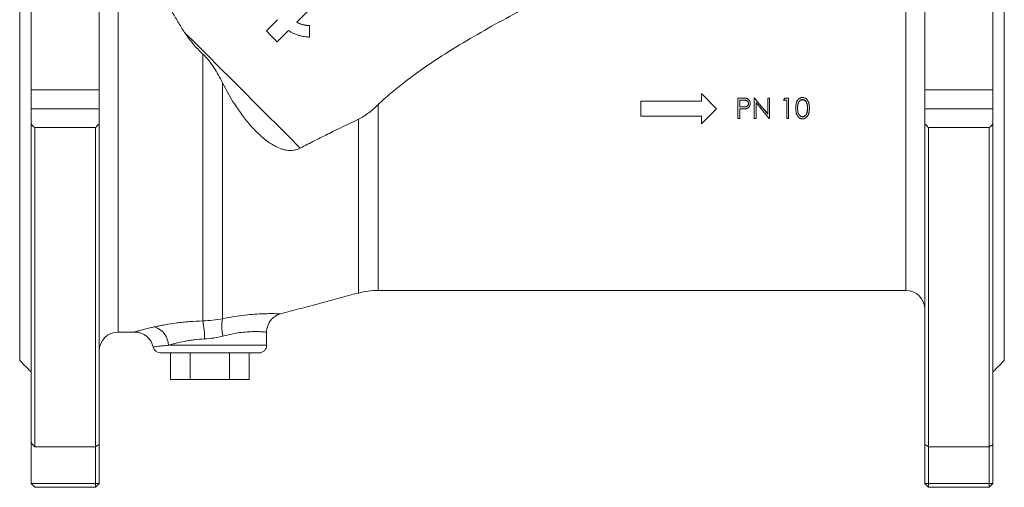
# Model space of a CAD drawing. Header units: millimetres. Extents: x 417 to 996, y 304 to 861.
# Tile 5 of 7: x 417 to 677, y 594 to 717. Entities that reach past the tile are written whole.
import ezdxf

# ---------------------------------------------------------------- set-up
doc = ezdxf.new("R2010")
doc.units = ezdxf.units.MM

msp = doc.modelspace()

# ---------------------------------------------------------------- linework, layer by layer
at = {"color": 7, "linetype": 'Continuous', "lineweight": 15}
for p, q in [((420.21, 698.63), (420.21, 793.63)), ((438.21, 698.63), (438.21, 793.63)), ((656.21, 698.63), (656.21, 793.63)), ((674.21, 698.63), (674.21, 793.63)), ((417.21, 693.63), (417.21, 760.13)), ((677.21, 693.63), (677.21, 760.13)), ((443.21, 634.65), (443.21, 749.12)), ((651.21, 693.63), (651.21, 741.63)), ((490.4, 716.44), (499.88, 725.93)), ((485.33, 717.13), (482.36, 714.16)), ((485.24, 711.29), (488.21, 714.26)), ((465.58, 637.58), (465.58, 708.06)), ((470.75, 638.17), (470.75, 700.47)), ((420.21, 698.63), (438.21, 698.63)), ((420.21, 698.63), (420.21, 693.63)), ((438.21, 693.63), (438.21, 698.63)), ((597.21, 697.63), (597.21, 695.63)), ((601.21, 693.63), (597.21, 697.63)), ((656.21, 698.63), (674.21, 698.63)), ((656.21, 698.63), (656.21, 693.63)), ((674.21, 693.63), (674.21, 698.63)), ((511.84, 645.63), (511.84, 694.7)), ((581.21, 695.63), (581.21, 691.63)), ((597.21, 695.63), (581.21, 695.63)), ((606.88, 696.44), (607.91, 696.44)), ((606.88, 691.08), (606.88, 696.44)), ((608.31, 695.89), (607.35, 695.89)), ((607.35, 694.1), (607.35, 695.89)), ((608.31, 695.84), (607.35, 695.84)), ((611.19, 691.08), (611.19, 696.44)), ((611.19, 696.44), (611.29, 696.44)), ((611.66, 691.08), (611.66, 695.29)), ((614.76, 692.22), (614.76, 696.44)), ((614.76, 696.44), (615.23, 696.44)), ((615.23, 691.08), (615.23, 696.44)), ((619.74, 695.89), (618.93, 695.89)), ((619.74, 695.84), (618.93, 695.84)), ((619.24, 696.44), (620.21, 696.44)), ((619.74, 691.08), (619.74, 695.89)), ((620.21, 691.08), (620.21, 696.44)), ((417.21, 627.13), (417.21, 693.63)), ((420.21, 693.63), (438.21, 693.63)), ((420.21, 689.59), (420.21, 693.63)), ((438.21, 693.63), (438.21, 689.59)), ((581.21, 691.63), (597.21, 691.63)), ((597.21, 689.63), (601.21, 693.63)), ((597.21, 691.63), (597.21, 689.63)), ((607.73, 693.55), (607.35, 693.55)), ((607.35, 691.08), (607.35, 693.55)), ((651.21, 645.63), (651.21, 693.63)), ((656.21, 693.63), (674.21, 693.63)), ((656.21, 689.59), (656.21, 693.63)), ((674.21, 693.63), (674.21, 689.59)), ((677.21, 627.13), (677.21, 693.63)), ((420.21, 605.45), (420.21, 689.59)), ((438.21, 689.59), (438.21, 604.95)), ((506.67, 644.95), (506.67, 690.82)), ((607.35, 691.08), (606.88, 691.08)), ((611.66, 691.08), (611.19, 691.08)), ((615.23, 691.08), (615.12, 691.08)), ((620.21, 691.08), (619.74, 691.08)), ((656.21, 604.95), (656.21, 689.59)), ((674.21, 689.59), (674.21, 604.95)), ((421.21, 688.63), (421.21, 604.33)), ((421.21, 688.63), (437.21, 688.63)), ((437.21, 604.33), (437.21, 688.63)), ((657.21, 688.63), (657.21, 604.33)), ((657.21, 688.63), (673.21, 688.63)), ((673.21, 604.33), (673.21, 688.63)), ((456.49, 631.13), (482.41, 631.13)), ((480.41, 629.13), (454.41, 629.13)), ((457.02, 622.13), (457.02, 629.13)), ((462.21, 622.13), (462.21, 629.13)), ((472.61, 622.13), (472.61, 629.13)), ((477.8, 622.13), (477.8, 629.13)), ((457.02, 622.13), (462.21, 622.13)), ((462.21, 622.13), (472.61, 622.13)), ((472.61, 622.13), (477.8, 622.13)), ((420.21, 605.45), (420.21, 594.63)), ((437.21, 604.33), (421.21, 604.33)), ((437.21, 594.63), (437.21, 604.33)), ((438.21, 604.95), (438.21, 594.63)), ((656.21, 594.63), (656.21, 604.95)), ((657.21, 604.33), (673.21, 604.33)), ((657.21, 604.33), (657.21, 594.63)), ((673.21, 594.63), (673.21, 604.33)), ((674.21, 604.95), (674.21, 594.63)), ((420.21, 594.63), (437.21, 594.63)), ((420.21, 594.63), (421.21, 593.63)), ((437.21, 593.63), (421.21, 593.63)), ((437.21, 594.63), (437.21, 593.63)), ((437.21, 594.63), (438.21, 594.63)), ((437.21, 593.63), (438.21, 594.63)), ((656.21, 594.63), (657.21, 594.63)), ((656.21, 594.63), (657.21, 593.63)), ((657.21, 594.63), (673.21, 594.63)), ((657.21, 593.63), (657.21, 594.63)), ((673.21, 593.63), (657.21, 593.63)), ((674.21, 594.63), (673.21, 594.63)), ((673.21, 593.63), (673.21, 594.63)), ((673.21, 593.63), (674.21, 594.63))]:
    msp.add_line(p, q, dxfattribs=at)
at = {"color": 7, "linetype": 'Continuous', "lineweight": 15, "flags": 128}
for points in [[(491.31, 683.22), (488.45, 686.08), (485.51, 689.03), (482.48, 692.05), (479.4, 695.13), (476.28, 698.25), (473.14, 701.39), (470, 704.54), (466.87, 707.66), (463.78, 710.75), (460.74, 713.79)], [(485.24, 711.29), (484.88, 711.65), (484.52, 712.01), (484.16, 712.37), (483.8, 712.72), (483.44, 713.08), (483.08, 713.44), (482.72, 713.8), (482.36, 714.16)]]:
    msp.add_lwpolyline(points, dxfattribs=at)
at = {"color": 7, "linetype": 'Continuous', "lineweight": 15}
for centre, radius, start, end in [((511.84, 625.63), 20, 90, 105), ((651.21, 640.63), 5, 0, 90), ((441.12, 632.82), 24.92, 0.0124, 11.0049), ((480.6, 636.16), 10.05, 168.4576, 194.9018), ((443.21, 629.65), 5, 90, 180), ((451.13, 630.93), 5.37, 2.1166, 71.2859), ((454.41, 631.13), 2, 192.3962, 270), ((480.41, 631.13), 2, 270, 0)]:
    msp.add_arc(centre, radius, start, end, dxfattribs=at)
for points, knots in [([(443.21, 749.12), (443.29, 748.93), (443.38, 748.73), (443.57, 748.31), (443.66, 748.1), (443.96, 747.43), (444.17, 746.96), (444.83, 745.46), (445.32, 744.36), (446.4, 741.96), (446.99, 740.66), (447.94, 738.56), (448.27, 737.84), (448.95, 736.36), (449.3, 735.6), (450.38, 733.28), (451.14, 731.67), (452.35, 729.15), (452.76, 728.3), (453.61, 726.56), (454.06, 725.68), (455.42, 722.98), (456.37, 721.16), (457.91, 718.4), (458.44, 717.48), (459.55, 715.63), (460.13, 714.71), (460.74, 713.79)], [0, 0, 0, 0, 0.03125, 0.03125, 0.0625, 0.0625, 0.125, 0.125, 0.25, 0.25, 0.375, 0.375, 0.4375, 0.4375, 0.5, 0.5, 0.625, 0.625, 0.6875, 0.6875, 0.75, 0.75, 0.875, 0.875, 0.9375, 0.9375, 1, 1, 1, 1]), ([(511.84, 694.7), (512.93, 695.73), (514.05, 696.74), (515.77, 698.2), (516.35, 698.68), (517.52, 699.63), (518.11, 700.09), (521.06, 702.38), (523.48, 704.09), (528.38, 707.37), (530.86, 708.94), (535.85, 711.97), (538.37, 713.43), (543.41, 716.28), (545.95, 717.66), (549.75, 719.7), (551.02, 720.37), (553.55, 721.69), (554.81, 722.34), (558.57, 724.28), (561.06, 725.53), (565.99, 727.99), (568.43, 729.18), (570.83, 730.35)], [0, 0, 0, 0, 0.0625, 0.0625, 0.09375, 0.09375, 0.125, 0.125, 0.25, 0.25, 0.375, 0.375, 0.5, 0.5, 0.625, 0.625, 0.6875, 0.6875, 0.75, 0.75, 0.875, 0.875, 1, 1, 1, 1]), ([(493.7, 715.63), (493.12, 715.63), (492.54, 715.7), (491.42, 715.98), (490.88, 716.19), (490.37, 716.47)], [0, 0, 0, 0, 0.5, 0.5, 1, 1, 1, 1]), ([(493.76, 715.57), (493.67, 715.57), (493.51, 715.57), (493.26, 715.59), (493.01, 715.61), (492.76, 715.64), (492.51, 715.69), (492.27, 715.74), (491.97, 715.81), (491.6, 715.91), (491.19, 716.06), (490.79, 716.24), (490.53, 716.37), (490.4, 716.44)], [0, 0, 0, 0, 0.0715006, 0.1427876, 0.2139494, 0.2850748, 0.3562527, 0.4275718, 0.4991205, 0.6242786, 0.7491637, 0.8742476, 1, 1, 1, 1]), ([(465.58, 708.06), (464.62, 708.92), (463.76, 709.84), (462.16, 711.77), (461.43, 712.77), (460.74, 713.79)], [0, 0, 0, 0, 0.5, 0.5, 1, 1, 1, 1]), ([(488.21, 714.26), (488.32, 714.19), (488.53, 714.06), (488.95, 713.81), (489.49, 713.52), (490.18, 713.23), (490.95, 712.96), (491.67, 712.78), (492.39, 712.65), (492.92, 712.59), (493.41, 712.56), (493.65, 712.55), (493.77, 712.55)], [0, 0, 0, 0, 0.062733, 0.125416, 0.250661, 0.375927, 0.501019, 0.667576, 0.750831, 0.875471, 0.937728, 1, 1, 1, 1]), ([(470.75, 700.47), (470.41, 701.15), (470.05, 701.83), (469.3, 703.17), (468.91, 703.83), (468.08, 705.12), (467.64, 705.75), (466.67, 706.97), (466.15, 707.54), (465.58, 708.06)], [0, 0, 0, 0, 0.25, 0.25, 0.5, 0.5, 0.75, 0.75, 1, 1, 1, 1]), ([(470.75, 700.47), (471.86, 698.28), (473.08, 696.15), (474.78, 693.6), (475.13, 693.09), (475.84, 692.1), (476.21, 691.61), (477.32, 690.17), (478.1, 689.25), (479.33, 687.93), (479.75, 687.5), (480.62, 686.68), (481.06, 686.28), (481.98, 685.51), (482.45, 685.15), (483.42, 684.47), (483.92, 684.15), (484.96, 683.58), (485.5, 683.33), (486.33, 683.02), (486.61, 682.93), (487.18, 682.78), (487.48, 682.71), (488.07, 682.63), (488.37, 682.6), (488.97, 682.59), (489.27, 682.61), (489.88, 682.69), (490.17, 682.76), (490.75, 682.95), (491.04, 683.07), (491.31, 683.22)], [0, 0, 0, 0, 0.25, 0.25, 0.3125, 0.3125, 0.375, 0.375, 0.5, 0.5, 0.5625, 0.5625, 0.625, 0.625, 0.6875, 0.6875, 0.75, 0.75, 0.8125, 0.8125, 0.84375, 0.84375, 0.875, 0.875, 0.90625, 0.90625, 0.9375, 0.9375, 0.96875, 0.96875, 1, 1, 1, 1]), ([(506.67, 690.82), (507.15, 691.05), (507.62, 691.32), (508.52, 691.91), (508.96, 692.23), (510.26, 693.23), (511.06, 693.95), (511.84, 694.7)], [0, 0, 0, 0, 0.25, 0.25, 0.5, 0.5, 1, 1, 1, 1]), ([(607.91, 696.44), (608.03, 696.44), (608.14, 696.44), (608.23, 696.44), (608.24, 696.44), (608.26, 696.43), (608.26, 696.43), (608.28, 696.43), (608.28, 696.43), (608.32, 696.43), (608.34, 696.43), (608.39, 696.43), (608.42, 696.43), (608.46, 696.43), (608.47, 696.43), (608.48, 696.43), (608.49, 696.43), (608.5, 696.43), (608.5, 696.43), (608.51, 696.43), (608.51, 696.43), (608.57, 696.42), (608.63, 696.42), (608.7, 696.41), (608.73, 696.41), (608.76, 696.41), (608.77, 696.41), (608.79, 696.41), (608.79, 696.41), (608.8, 696.41), (608.8, 696.41), (608.81, 696.41), (608.81, 696.41), (608.84, 696.4), (608.86, 696.4), (608.9, 696.4), (608.91, 696.39), (608.93, 696.39), (608.94, 696.39), (608.95, 696.39), (608.96, 696.39), (609, 696.38), (609.05, 696.37), (609.11, 696.36)], [0, 0, 0, 0, 0.25, 0.25, 0.28125, 0.28125, 0.296875, 0.296875, 0.3125, 0.3125, 0.375, 0.375, 0.4375, 0.4375, 0.46875, 0.46875, 0.484375, 0.484375, 0.492188, 0.492188, 0.5, 0.5, 0.625, 0.625, 0.6875, 0.6875, 0.71875, 0.71875, 0.734375, 0.734375, 0.742188, 0.742188, 0.75, 0.75, 0.8125, 0.8125, 0.84375, 0.84375, 0.859375, 0.859375, 0.875, 0.875, 1, 1, 1, 1]), ([(609.64, 695), (609.64, 694.95), (609.64, 694.91), (609.63, 694.88), (609.63, 694.88), (609.63, 694.87), (609.63, 694.87), (609.63, 694.86), (609.63, 694.86), (609.63, 694.84), (609.63, 694.83), (609.62, 694.8), (609.62, 694.79), (609.6, 694.73), (609.59, 694.69), (609.56, 694.62), (609.54, 694.58), (609.51, 694.53), (609.5, 694.52), (609.48, 694.49), (609.47, 694.47), (609.43, 694.42), (609.4, 694.39), (609.34, 694.34), (609.32, 694.31), (609.25, 694.27), (609.22, 694.25), (609.15, 694.21), (609.11, 694.2), (609.04, 694.17), (609.01, 694.16), (608.96, 694.15), (608.96, 694.15), (608.96, 694.15), (608.96, 694.15), (608.95, 694.15), (608.95, 694.15), (608.93, 694.15), (608.92, 694.14), (608.9, 694.14), (608.88, 694.13), (608.84, 694.13), (608.83, 694.13), (608.81, 694.12), (608.8, 694.12), (608.77, 694.12), (608.75, 694.12), (608.72, 694.11), (608.71, 694.11), (608.67, 694.11), (608.65, 694.11), (608.6, 694.1), (608.56, 694.1), (608.5, 694.1), (608.49, 694.1), (608.47, 694.1), (608.47, 694.1), (608.46, 694.09), (608.45, 694.09), (608.44, 694.09), (608.42, 694.09), (608.36, 694.09), (608.32, 694.09), (608.27, 694.09)], [0, 0, 0, 0, 0.0625, 0.0625, 0.066406, 0.066406, 0.070312, 0.070312, 0.078125, 0.078125, 0.09375, 0.09375, 0.125, 0.125, 0.1875, 0.1875, 0.25, 0.25, 0.28125, 0.28125, 0.3125, 0.3125, 0.375, 0.375, 0.4375, 0.4375, 0.5, 0.5, 0.5625, 0.5625, 0.625, 0.625, 0.628906, 0.628906, 0.632812, 0.632812, 0.640625, 0.640625, 0.65625, 0.65625, 0.6875, 0.6875, 0.703125, 0.703125, 0.71875, 0.71875, 0.75, 0.75, 0.78125, 0.78125, 0.8125, 0.8125, 0.875, 0.875, 0.890625, 0.890625, 0.898438, 0.898438, 0.90625, 0.90625, 0.9375, 0.9375, 1, 1, 1, 1]), ([(608.31, 695.89), (608.41, 695.89), (608.48, 695.89), (608.54, 695.89), (608.55, 695.89), (608.55, 695.89), (608.55, 695.89), (608.56, 695.88), (608.56, 695.88), (608.58, 695.88), (608.59, 695.88), (608.62, 695.88), (608.64, 695.88), (608.69, 695.88), (608.73, 695.87), (608.77, 695.87), (608.77, 695.87), (608.78, 695.87), (608.78, 695.87), (608.79, 695.87), (608.79, 695.87), (608.81, 695.86), (608.82, 695.86), (608.85, 695.86), (608.87, 695.85), (608.93, 695.85), (608.96, 695.84), (608.99, 695.83), (608.99, 695.83), (609, 695.83), (609, 695.83), (609.01, 695.83), (609.01, 695.83), (609.03, 695.82), (609.04, 695.82), (609.07, 695.81), (609.08, 695.8), (609.14, 695.78), (609.17, 695.77), (609.21, 695.75), (609.22, 695.74), (609.23, 695.74), (609.24, 695.73), (609.26, 695.72), (609.28, 695.71), (609.32, 695.67), (609.35, 695.65), (609.43, 695.57), (609.48, 695.51), (609.53, 695.42), (609.54, 695.41), (609.56, 695.37), (609.57, 695.35), (609.59, 695.3), (609.6, 695.26), (609.62, 695.19), (609.63, 695.15), (609.64, 695.11), (609.64, 695.11), (609.64, 695.11), (609.64, 695.11), (609.64, 695.1), (609.64, 695.1), (609.64, 695.09), (609.64, 695.08), (609.64, 695.05), (609.64, 695.03), (609.64, 695)], [0, 0, 0, 0, 0.125, 0.125, 0.128906, 0.128906, 0.132812, 0.132812, 0.140625, 0.140625, 0.15625, 0.15625, 0.1875, 0.1875, 0.25, 0.25, 0.253906, 0.253906, 0.257812, 0.257812, 0.265625, 0.265625, 0.28125, 0.28125, 0.3125, 0.3125, 0.375, 0.375, 0.378906, 0.378906, 0.382812, 0.382812, 0.390625, 0.390625, 0.40625, 0.40625, 0.4375, 0.4375, 0.5, 0.5, 0.515625, 0.515625, 0.53125, 0.53125, 0.5625, 0.5625, 0.625, 0.625, 0.75, 0.75, 0.78125, 0.78125, 0.8125, 0.8125, 0.875, 0.875, 0.9375, 0.9375, 0.941406, 0.941406, 0.945312, 0.945312, 0.953125, 0.953125, 0.96875, 0.96875, 1, 1, 1, 1]), ([(608.31, 695.84), (608.39, 695.84), (608.54, 695.84), (608.77, 695.83), (608.99, 695.79), (609.2, 695.72), (609.39, 695.59), (609.53, 695.41), (609.61, 695.23), (609.64, 695.09), (609.64, 695.01), (609.64, 694.97)], [0, 0, 0, 0, 0.1251993, 0.2503824, 0.3755089, 0.5003887, 0.6228664, 0.7500623, 0.8748666, 0.9374097, 1, 1, 1, 1]), ([(610.11, 695), (610.11, 694.95), (610.11, 694.91), (610.11, 694.88), (610.11, 694.87), (610.11, 694.87), (610.11, 694.86), (610.11, 694.85), (610.11, 694.84), (610.1, 694.81), (610.1, 694.79), (610.1, 694.75), (610.09, 694.73), (610.09, 694.69), (610.08, 694.67), (610.08, 694.63), (610.07, 694.61), (610.06, 694.58), (610.06, 694.57), (610.06, 694.56), (610.06, 694.55), (610.06, 694.55), (610.05, 694.54), (610.03, 694.46), (610, 694.39), (609.95, 694.28), (609.93, 694.25), (609.89, 694.18), (609.87, 694.15), (609.79, 694.06), (609.74, 694), (609.65, 693.93), (609.62, 693.9), (609.58, 693.87), (609.56, 693.86), (609.53, 693.83), (609.51, 693.82), (609.46, 693.8), (609.43, 693.78), (609.38, 693.75), (609.36, 693.74), (609.32, 693.73), (609.3, 693.72), (609.27, 693.71), (609.25, 693.7), (609.22, 693.69), (609.21, 693.69), (609.2, 693.68), (609.2, 693.68), (609.19, 693.68), (609.19, 693.68), (609.18, 693.68), (609.18, 693.67), (609.15, 693.67), (609.12, 693.66), (609.07, 693.64)], [0, 0, 0, 0, 0.0625, 0.0625, 0.070312, 0.070312, 0.078125, 0.078125, 0.09375, 0.09375, 0.125, 0.125, 0.15625, 0.15625, 0.1875, 0.1875, 0.21875, 0.21875, 0.234375, 0.234375, 0.242188, 0.242188, 0.25, 0.25, 0.375, 0.375, 0.4375, 0.4375, 0.5, 0.5, 0.625, 0.625, 0.6875, 0.6875, 0.71875, 0.71875, 0.75, 0.75, 0.8125, 0.8125, 0.84375, 0.84375, 0.875, 0.875, 0.90625, 0.90625, 0.921875, 0.921875, 0.929688, 0.929688, 0.933594, 0.933594, 0.9375, 0.9375, 1, 1, 1, 1]), ([(610.11, 694.97), (610.11, 694.93), (610.11, 694.86), (610.1, 694.71), (610.05, 694.44), (609.86, 694.09), (609.57, 693.84), (609.32, 693.72), (609.18, 693.67), (609.1, 693.65), (609.07, 693.64)], [0, 0, 0, 0, 0.0653047, 0.1236874, 0.2506466, 0.4999308, 0.7493216, 0.8746127, 0.9373005, 1, 1, 1, 1]), ([(609.11, 696.36), (609.13, 696.35), (609.15, 696.35), (609.18, 696.34), (609.19, 696.33), (609.2, 696.33), (609.2, 696.33), (609.21, 696.33), (609.21, 696.33), (609.21, 696.33), (609.21, 696.33), (609.25, 696.31), (609.29, 696.3), (609.36, 696.27), (609.39, 696.25), (609.44, 696.23), (609.46, 696.22), (609.49, 696.2), (609.51, 696.19), (609.58, 696.14), (609.64, 696.09), (609.73, 696.01), (609.75, 695.98), (609.8, 695.93), (609.83, 695.9), (609.87, 695.84), (609.9, 695.8), (609.93, 695.76), (609.94, 695.74), (609.95, 695.71), (609.95, 695.71), (609.96, 695.69), (609.97, 695.68), (610.01, 695.6), (610.03, 695.53), (610.06, 695.42), (610.07, 695.39), (610.09, 695.31), (610.09, 695.27), (610.1, 695.21), (610.1, 695.19), (610.11, 695.16), (610.11, 695.16), (610.11, 695.14), (610.11, 695.14), (610.11, 695.13), (610.11, 695.13), (610.11, 695.12), (610.11, 695.12), (610.11, 695.09), (610.11, 695.05), (610.11, 695)], [0, 0, 0, 0, 0.03125, 0.03125, 0.046875, 0.046875, 0.054688, 0.054688, 0.058594, 0.058594, 0.0625, 0.0625, 0.125, 0.125, 0.1875, 0.1875, 0.21875, 0.21875, 0.25, 0.25, 0.375, 0.375, 0.4375, 0.4375, 0.5, 0.5, 0.5625, 0.5625, 0.59375, 0.59375, 0.609375, 0.609375, 0.625, 0.625, 0.75, 0.75, 0.8125, 0.8125, 0.875, 0.875, 0.90625, 0.90625, 0.921875, 0.921875, 0.929688, 0.929688, 0.933594, 0.933594, 0.9375, 0.9375, 1, 1, 1, 1]), ([(622.16, 693.76), (622.16, 693.81), (622.16, 693.86), (622.16, 693.91), (622.16, 693.93), (622.16, 693.96), (622.16, 693.96), (622.16, 693.98), (622.16, 693.98), (622.16, 693.98), (622.16, 693.99), (622.16, 693.99), (622.16, 693.99), (622.17, 694.03), (622.17, 694.07), (622.17, 694.15), (622.17, 694.19), (622.18, 694.31), (622.18, 694.39), (622.2, 694.5), (622.2, 694.54), (622.21, 694.6), (622.21, 694.62), (622.21, 694.65), (622.21, 694.66), (622.21, 694.67), (622.21, 694.68), (622.22, 694.69), (622.22, 694.69), (622.22, 694.74), (622.23, 694.78), (622.24, 694.84), (622.24, 694.86), (622.25, 694.88), (622.25, 694.89), (622.25, 694.91), (622.25, 694.92), (622.27, 695), (622.29, 695.08), (622.33, 695.23), (622.35, 695.31), (622.39, 695.42), (622.4, 695.45), (622.43, 695.52), (622.45, 695.56), (622.5, 695.66), (622.54, 695.73), (622.6, 695.83), (622.62, 695.87), (622.66, 695.91), (622.67, 695.93), (622.68, 695.95), (622.69, 695.96), (622.7, 695.98), (622.71, 695.98), (622.76, 696.05), (622.82, 696.11), (622.89, 696.17), (622.9, 696.19), (622.93, 696.21), (622.94, 696.23), (622.97, 696.25), (622.99, 696.26), (623.02, 696.28), (623.03, 696.29), (623.08, 696.33), (623.12, 696.35), (623.17, 696.38), (623.18, 696.39), (623.22, 696.41), (623.23, 696.41), (623.28, 696.44), (623.32, 696.45), (623.37, 696.48), (623.39, 696.48), (623.42, 696.49), (623.43, 696.5), (623.44, 696.5), (623.45, 696.51), (623.5, 696.52), (623.54, 696.53), (623.59, 696.54), (623.61, 696.55), (623.65, 696.55), (623.67, 696.56), (623.71, 696.56), (623.73, 696.57), (623.76, 696.57), (623.77, 696.57), (623.78, 696.57), (623.78, 696.57), (623.79, 696.57), (623.79, 696.57), (623.8, 696.57), (623.8, 696.57), (623.83, 696.57), (623.87, 696.57), (623.92, 696.58)], [0, 0, 0, 0, 0.03125, 0.03125, 0.046875, 0.046875, 0.054688, 0.054688, 0.058594, 0.058594, 0.060547, 0.060547, 0.0625, 0.0625, 0.09375, 0.09375, 0.125, 0.125, 0.1875, 0.1875, 0.21875, 0.21875, 0.234375, 0.234375, 0.242188, 0.242188, 0.246094, 0.246094, 0.25, 0.25, 0.28125, 0.28125, 0.296875, 0.296875, 0.304688, 0.304688, 0.3125, 0.3125, 0.375, 0.375, 0.4375, 0.4375, 0.46875, 0.46875, 0.5, 0.5, 0.5625, 0.5625, 0.59375, 0.59375, 0.609375, 0.609375, 0.617188, 0.617188, 0.625, 0.625, 0.6875, 0.6875, 0.703125, 0.703125, 0.71875, 0.71875, 0.734375, 0.734375, 0.75, 0.75, 0.78125, 0.78125, 0.796875, 0.796875, 0.8125, 0.8125, 0.84375, 0.84375, 0.859375, 0.859375, 0.867188, 0.867188, 0.875, 0.875, 0.90625, 0.90625, 0.921875, 0.921875, 0.9375, 0.9375, 0.953125, 0.953125, 0.960938, 0.960938, 0.964844, 0.964844, 0.966797, 0.966797, 0.96875, 0.96875, 1, 1, 1, 1]), ([(622.63, 693.76), (622.63, 693.84), (622.63, 693.91), (622.63, 693.97), (622.64, 693.98), (622.64, 694), (622.64, 694.02), (622.64, 694.06), (622.64, 694.09), (622.64, 694.15), (622.64, 694.19), (622.65, 694.25), (622.65, 694.29), (622.66, 694.38), (622.66, 694.44), (622.67, 694.5), (622.67, 694.5), (622.67, 694.51), (622.67, 694.52), (622.67, 694.53), (622.67, 694.54), (622.68, 694.56), (622.68, 694.58), (622.68, 694.63), (622.69, 694.65), (622.69, 694.68), (622.69, 694.69), (622.7, 694.71), (622.7, 694.71), (622.7, 694.73), (622.7, 694.75), (622.71, 694.79), (622.72, 694.83), (622.73, 694.89), (622.74, 694.92), (622.76, 694.98), (622.76, 695.01), (622.77, 695.04), (622.78, 695.05), (622.78, 695.06), (622.78, 695.07), (622.79, 695.09), (622.8, 695.11), (622.81, 695.15), (622.82, 695.18), (622.88, 695.33), (622.94, 695.43), (623.02, 695.53), (623.02, 695.54), (623.03, 695.55), (623.03, 695.56), (623.05, 695.58), (623.06, 695.59), (623.09, 695.63), (623.11, 695.65), (623.17, 695.71), (623.22, 695.75), (623.27, 695.79), (623.28, 695.8), (623.29, 695.81), (623.3, 695.81), (623.32, 695.83), (623.33, 695.84), (623.37, 695.86), (623.39, 695.88), (623.47, 695.92), (623.53, 695.95), (623.59, 695.97), (623.61, 695.98), (623.64, 695.98), (623.65, 695.99), (623.69, 696), (623.72, 696.01), (623.76, 696.01), (623.76, 696.01), (623.76, 696.01), (623.76, 696.01), (623.76, 696.01), (623.77, 696.01), (623.77, 696.01), (623.78, 696.01), (623.8, 696.02), (623.81, 696.02), (623.86, 696.02), (623.89, 696.02), (623.93, 696.03)], [0, 0, 0, 0, 0.0625, 0.0625, 0.078125, 0.078125, 0.09375, 0.09375, 0.125, 0.125, 0.15625, 0.15625, 0.1875, 0.1875, 0.25, 0.25, 0.253906, 0.253906, 0.257812, 0.257812, 0.265625, 0.265625, 0.28125, 0.28125, 0.3125, 0.3125, 0.320312, 0.320312, 0.328125, 0.328125, 0.34375, 0.34375, 0.375, 0.375, 0.40625, 0.40625, 0.4375, 0.4375, 0.445312, 0.445312, 0.453125, 0.453125, 0.46875, 0.46875, 0.5, 0.5, 0.625, 0.625, 0.632812, 0.632812, 0.640625, 0.640625, 0.65625, 0.65625, 0.6875, 0.6875, 0.75, 0.75, 0.757812, 0.757812, 0.765625, 0.765625, 0.78125, 0.78125, 0.8125, 0.8125, 0.875, 0.875, 0.890625, 0.890625, 0.90625, 0.90625, 0.9375, 0.9375, 0.939453, 0.939453, 0.941406, 0.941406, 0.945312, 0.945312, 0.953125, 0.953125, 0.96875, 0.96875, 1, 1, 1, 1]), ([(622.63, 693.76), (622.63, 693.82), (622.63, 693.94), (622.64, 694.18), (622.66, 694.42), (622.69, 694.66), (622.72, 694.83), (622.77, 695.01), (622.85, 695.23), (622.97, 695.45), (623.12, 695.63), (623.26, 695.75), (623.41, 695.85), (623.58, 695.92), (623.75, 695.97), (623.87, 695.97), (623.93, 695.98)], [0, 0, 0, 0, 0.066016, 0.122712, 0.250152, 0.312691, 0.375225, 0.437749, 0.500268, 0.625082, 0.688697, 0.750034, 0.814415, 0.875036, 0.937485, 1, 1, 1, 1]), ([(623.92, 696.58), (623.94, 696.58), (623.97, 696.57), (623.99, 696.57), (624, 696.57), (624.02, 696.57), (624.02, 696.57), (624.02, 696.57), (624.03, 696.57), (624.03, 696.57), (624.03, 696.57), (624.05, 696.57), (624.07, 696.57), (624.11, 696.57), (624.13, 696.56), (624.22, 696.55), (624.3, 696.53), (624.45, 696.49), (624.52, 696.46), (624.63, 696.41), (624.66, 696.39), (624.71, 696.36), (624.73, 696.35), (624.76, 696.33), (624.78, 696.32), (624.91, 696.22), (625.03, 696.12), (625.18, 695.94), (625.22, 695.88), (625.29, 695.78), (625.31, 695.75), (625.35, 695.67), (625.37, 695.64), (625.41, 695.56), (625.42, 695.53), (625.45, 695.47), (625.46, 695.45), (625.47, 695.42), (625.48, 695.4), (625.5, 695.35), (625.51, 695.32), (625.53, 695.26), (625.54, 695.24), (625.55, 695.21), (625.55, 695.2), (625.55, 695.19), (625.56, 695.18), (625.56, 695.17), (625.56, 695.17), (625.58, 695.09), (625.6, 695.02), (625.63, 694.91), (625.64, 694.87), (625.65, 694.81), (625.65, 694.78), (625.66, 694.75), (625.66, 694.74), (625.66, 694.73), (625.66, 694.72), (625.66, 694.71), (625.66, 694.71), (625.68, 694.63), (625.69, 694.55), (625.7, 694.43), (625.7, 694.39), (625.71, 694.33), (625.71, 694.31), (625.71, 694.28), (625.71, 694.27), (625.71, 694.25), (625.71, 694.24), (625.72, 694.19), (625.72, 694.16), (625.72, 694.1), (625.72, 694.08), (625.72, 694.05), (625.72, 694.04), (625.72, 694.02), (625.72, 694.02), (625.72, 694.01), (625.72, 694.01), (625.73, 694), (625.73, 694), (625.73, 693.94), (625.73, 693.86), (625.73, 693.76)], [0, 0, 0, 0, 0.015625, 0.015625, 0.023438, 0.023438, 0.027344, 0.027344, 0.029297, 0.029297, 0.03125, 0.03125, 0.046875, 0.046875, 0.0625, 0.0625, 0.125, 0.125, 0.1875, 0.1875, 0.21875, 0.21875, 0.234375, 0.234375, 0.25, 0.25, 0.375, 0.375, 0.4375, 0.4375, 0.46875, 0.46875, 0.5, 0.5, 0.53125, 0.53125, 0.546875, 0.546875, 0.5625, 0.5625, 0.59375, 0.59375, 0.609375, 0.609375, 0.617188, 0.617188, 0.621094, 0.621094, 0.625, 0.625, 0.6875, 0.6875, 0.71875, 0.71875, 0.734375, 0.734375, 0.742188, 0.742188, 0.746094, 0.746094, 0.75, 0.75, 0.8125, 0.8125, 0.84375, 0.84375, 0.859375, 0.859375, 0.867188, 0.867188, 0.875, 0.875, 0.90625, 0.90625, 0.921875, 0.921875, 0.929688, 0.929688, 0.933594, 0.933594, 0.935547, 0.935547, 0.9375, 0.9375, 1, 1, 1, 1]), ([(623.93, 696.03), (624.01, 696.02), (624.07, 696.02), (624.11, 696.01), (624.12, 696.01), (624.12, 696.01), (624.12, 696.01), (624.13, 696.01), (624.13, 696.01), (624.14, 696.01), (624.15, 696), (624.17, 696), (624.19, 696), (624.23, 695.98), (624.26, 695.97), (624.29, 695.96), (624.3, 695.96), (624.31, 695.95), (624.32, 695.95), (624.34, 695.94), (624.35, 695.94), (624.39, 695.92), (624.42, 695.9), (624.46, 695.88), (624.48, 695.87), (624.5, 695.85), (624.52, 695.85), (624.55, 695.82), (624.58, 695.8), (624.65, 695.75), (624.69, 695.71), (624.78, 695.62), (624.82, 695.57), (624.86, 695.51), (624.87, 695.5), (624.88, 695.48), (624.89, 695.46), (624.91, 695.43), (624.93, 695.4), (624.97, 695.32), (625, 695.26), (625.03, 695.2), (625.03, 695.2), (625.03, 695.19), (625.03, 695.19), (625.04, 695.18), (625.04, 695.17), (625.05, 695.15), (625.05, 695.14), (625.07, 695.1), (625.08, 695.07), (625.11, 694.98), (625.12, 694.92), (625.14, 694.85), (625.15, 694.84), (625.15, 694.83), (625.15, 694.82), (625.16, 694.8), (625.16, 694.78), (625.17, 694.74), (625.18, 694.71), (625.19, 694.61), (625.2, 694.55), (625.21, 694.49), (625.21, 694.48), (625.22, 694.47), (625.22, 694.46), (625.22, 694.44), (625.22, 694.43), (625.23, 694.38), (625.23, 694.35), (625.24, 694.24), (625.25, 694.18), (625.25, 694.13), (625.25, 694.12), (625.25, 694.12), (625.25, 694.12), (625.25, 694.11), (625.25, 694.1), (625.25, 694.09), (625.25, 694.08), (625.25, 694.04), (625.25, 694.01), (625.26, 693.92), (625.26, 693.85), (625.26, 693.76)], [0, 0, 0, 0, 0.0625, 0.0625, 0.064453, 0.064453, 0.066406, 0.066406, 0.070312, 0.070312, 0.078125, 0.078125, 0.09375, 0.09375, 0.125, 0.125, 0.132812, 0.132812, 0.140625, 0.140625, 0.15625, 0.15625, 0.1875, 0.1875, 0.203125, 0.203125, 0.21875, 0.21875, 0.25, 0.25, 0.3125, 0.3125, 0.375, 0.375, 0.390625, 0.390625, 0.40625, 0.40625, 0.4375, 0.4375, 0.5, 0.5, 0.503906, 0.503906, 0.507812, 0.507812, 0.515625, 0.515625, 0.53125, 0.53125, 0.5625, 0.5625, 0.625, 0.625, 0.632812, 0.632812, 0.640625, 0.640625, 0.65625, 0.65625, 0.6875, 0.6875, 0.75, 0.75, 0.757812, 0.757812, 0.765625, 0.765625, 0.78125, 0.78125, 0.8125, 0.8125, 0.875, 0.875, 0.878906, 0.878906, 0.882812, 0.882812, 0.890625, 0.890625, 0.90625, 0.90625, 0.9375, 0.9375, 1, 1, 1, 1]), ([(623.93, 695.98), (623.99, 695.97), (624.11, 695.97), (624.29, 695.92), (624.45, 695.84), (624.6, 695.75), (624.74, 695.63), (624.89, 695.44), (625.03, 695.17), (625.13, 694.89), (625.18, 694.65), (625.21, 694.48), (625.23, 694.3), (625.25, 694.13), (625.26, 693.95), (625.26, 693.83), (625.26, 693.76)], [0, 0, 0, 0, 0.0625144, 0.1249626, 0.1874504, 0.2499474, 0.3124203, 0.3749066, 0.4997801, 0.6247572, 0.687831, 0.7498284, 0.8123698, 0.8749122, 0.9250154, 1, 1, 1, 1]), ([(609.07, 693.64), (609.05, 693.64), (609.03, 693.64), (609.02, 693.63), (609.01, 693.63), (609, 693.63), (608.99, 693.63), (608.96, 693.62), (608.94, 693.62), (608.88, 693.61), (608.85, 693.6), (608.81, 693.6), (608.79, 693.6), (608.77, 693.59), (608.77, 693.59), (608.76, 693.59), (608.76, 693.59), (608.75, 693.59), (608.75, 693.59), (608.69, 693.59), (608.64, 693.58), (608.56, 693.58), (608.55, 693.58), (608.52, 693.57), (608.51, 693.57), (608.5, 693.57), (608.49, 693.57), (608.46, 693.57), (608.43, 693.57), (608.34, 693.57), (608.29, 693.56), (608.2, 693.56), (608.18, 693.56), (608.14, 693.56), (608.13, 693.56), (608.12, 693.56), (608.12, 693.56), (608.12, 693.56), (608.11, 693.56), (608.1, 693.56), (608.09, 693.56), (607.99, 693.56), (607.87, 693.55), (607.73, 693.55)], [0, 0, 0, 0, 0.03125, 0.03125, 0.046875, 0.046875, 0.0625, 0.0625, 0.125, 0.125, 0.1875, 0.1875, 0.21875, 0.21875, 0.226562, 0.226562, 0.234375, 0.234375, 0.25, 0.25, 0.375, 0.375, 0.40625, 0.40625, 0.421875, 0.421875, 0.4375, 0.4375, 0.5, 0.5, 0.625, 0.625, 0.6875, 0.6875, 0.703125, 0.703125, 0.710938, 0.710938, 0.71875, 0.71875, 0.75, 0.75, 1, 1, 1, 1]), ([(623.92, 690.94), (623.89, 690.95), (623.87, 690.95), (623.84, 690.95), (623.83, 690.95), (623.82, 690.95), (623.82, 690.95), (623.81, 690.95), (623.81, 690.95), (623.81, 690.95), (623.8, 690.95), (623.78, 690.95), (623.77, 690.95), (623.73, 690.96), (623.71, 690.96), (623.65, 690.97), (623.61, 690.97), (623.56, 690.99), (623.54, 690.99), (623.51, 691), (623.5, 691), (623.48, 691.01), (623.47, 691.01), (623.42, 691.02), (623.39, 691.04), (623.32, 691.06), (623.29, 691.08), (623.23, 691.1), (623.22, 691.11), (623.18, 691.13), (623.16, 691.14), (623.11, 691.17), (623.08, 691.19), (622.99, 691.26), (622.93, 691.3), (622.86, 691.37), (622.84, 691.38), (622.82, 691.41), (622.81, 691.42), (622.77, 691.47), (622.74, 691.5), (622.71, 691.54), (622.69, 691.56), (622.67, 691.59), (622.66, 691.61), (622.62, 691.65), (622.6, 691.69), (622.56, 691.75), (622.54, 691.79), (622.51, 691.84), (622.51, 691.85), (622.49, 691.89), (622.48, 691.91), (622.44, 691.99), (622.41, 692.06), (622.37, 692.17), (622.35, 692.21), (622.34, 692.27), (622.33, 692.29), (622.32, 692.32), (622.32, 692.32), (622.31, 692.34), (622.31, 692.34), (622.31, 692.35), (622.31, 692.36), (622.29, 692.43), (622.27, 692.5), (622.25, 692.61), (622.25, 692.65), (622.23, 692.71), (622.23, 692.74), (622.23, 692.77), (622.22, 692.78), (622.22, 692.79), (622.22, 692.8), (622.22, 692.81), (622.22, 692.81), (622.22, 692.82), (622.22, 692.82), (622.2, 692.96), (622.18, 693.11), (622.17, 693.35), (622.17, 693.43), (622.16, 693.54), (622.16, 693.56), (622.16, 693.59), (622.16, 693.6), (622.16, 693.62), (622.16, 693.62), (622.16, 693.63), (622.16, 693.63), (622.16, 693.63), (622.16, 693.64), (622.16, 693.67), (622.16, 693.71), (622.16, 693.76)], [0, 0, 0, 0, 0.015625, 0.015625, 0.023438, 0.023438, 0.027344, 0.027344, 0.029297, 0.029297, 0.03125, 0.03125, 0.046875, 0.046875, 0.0625, 0.0625, 0.09375, 0.09375, 0.109375, 0.109375, 0.117188, 0.117188, 0.125, 0.125, 0.15625, 0.15625, 0.1875, 0.1875, 0.203125, 0.203125, 0.21875, 0.21875, 0.25, 0.25, 0.3125, 0.3125, 0.328125, 0.328125, 0.34375, 0.34375, 0.375, 0.375, 0.390625, 0.390625, 0.40625, 0.40625, 0.4375, 0.4375, 0.46875, 0.46875, 0.484375, 0.484375, 0.5, 0.5, 0.5625, 0.5625, 0.59375, 0.59375, 0.609375, 0.609375, 0.617188, 0.617188, 0.621094, 0.621094, 0.625, 0.625, 0.6875, 0.6875, 0.71875, 0.71875, 0.734375, 0.734375, 0.742188, 0.742188, 0.746094, 0.746094, 0.748047, 0.748047, 0.75, 0.75, 0.875, 0.875, 0.9375, 0.9375, 0.953125, 0.953125, 0.960938, 0.960938, 0.964844, 0.964844, 0.966797, 0.966797, 0.96875, 0.96875, 1, 1, 1, 1]), ([(622.16, 693.56), (622.16, 693.56), (622.16, 693.55), (622.16, 693.55), (622.16, 693.55)], [0, 0, 0, 0, 0.500002, 1, 1, 1, 1]), ([(623.93, 691.49), (623.89, 691.5), (623.86, 691.5), (623.81, 691.5), (623.8, 691.5), (623.78, 691.51), (623.78, 691.51), (623.77, 691.51), (623.77, 691.51), (623.76, 691.51), (623.76, 691.51), (623.73, 691.51), (623.7, 691.52), (623.64, 691.54), (623.61, 691.55), (623.52, 691.58), (623.47, 691.6), (623.36, 691.66), (623.31, 691.7), (623.24, 691.75), (623.22, 691.77), (623.18, 691.8), (623.17, 691.81), (623.15, 691.83), (623.14, 691.84), (623.11, 691.87), (623.09, 691.89), (623.06, 691.93), (623.05, 691.94), (623.03, 691.97), (623.02, 691.98), (622.99, 692.02), (622.98, 692.04), (622.95, 692.08), (622.94, 692.09), (622.93, 692.12), (622.92, 692.13), (622.9, 692.17), (622.89, 692.2), (622.87, 692.24), (622.86, 692.26), (622.85, 692.28), (622.84, 692.3), (622.81, 692.37), (622.79, 692.43), (622.76, 692.51), (622.75, 692.54), (622.74, 692.59), (622.74, 692.6), (622.73, 692.63), (622.73, 692.64), (622.72, 692.71), (622.7, 692.77), (622.69, 692.85), (622.69, 692.87), (622.68, 692.89), (622.68, 692.9), (622.68, 692.92), (622.68, 692.93), (622.68, 692.96), (622.67, 692.98), (622.66, 693.07), (622.66, 693.13), (622.65, 693.23), (622.65, 693.27), (622.64, 693.34), (622.64, 693.37), (622.64, 693.46), (622.64, 693.52), (622.63, 693.59), (622.63, 693.61), (622.63, 693.64), (622.63, 693.65), (622.63, 693.69), (622.63, 693.72), (622.63, 693.76)], [0, 0, 0, 0, 0.03125, 0.03125, 0.046875, 0.046875, 0.054688, 0.054688, 0.058594, 0.058594, 0.0625, 0.0625, 0.09375, 0.09375, 0.125, 0.125, 0.1875, 0.1875, 0.25, 0.25, 0.28125, 0.28125, 0.296875, 0.296875, 0.3125, 0.3125, 0.34375, 0.34375, 0.359375, 0.359375, 0.375, 0.375, 0.40625, 0.40625, 0.421875, 0.421875, 0.4375, 0.4375, 0.46875, 0.46875, 0.484375, 0.484375, 0.5, 0.5, 0.5625, 0.5625, 0.59375, 0.59375, 0.609375, 0.609375, 0.625, 0.625, 0.6875, 0.6875, 0.703125, 0.703125, 0.710938, 0.710938, 0.71875, 0.71875, 0.75, 0.75, 0.8125, 0.8125, 0.84375, 0.84375, 0.875, 0.875, 0.9375, 0.9375, 0.953125, 0.953125, 0.96875, 0.96875, 1, 1, 1, 1]), ([(622.65, 693.34), (622.66, 693.24), (622.67, 692.9), (622.77, 692.44), (623, 692.02), (623.25, 691.76), (623.57, 691.58), (623.81, 691.55), (623.93, 691.54)], [0, 0, 0, 0, 0.1302932, 0.4163085, 0.5621402, 0.7084201, 0.8543047, 1, 1, 1, 1]), ([(625.73, 693.76), (625.73, 693.71), (625.73, 693.67), (625.73, 693.64), (625.73, 693.64), (625.73, 693.63), (625.73, 693.63), (625.73, 693.63), (625.73, 693.63), (625.73, 693.62), (625.73, 693.61), (625.73, 693.6), (625.73, 693.59), (625.73, 693.55), (625.73, 693.53), (625.72, 693.47), (625.72, 693.44), (625.72, 693.39), (625.72, 693.38), (625.72, 693.37), (625.72, 693.36), (625.72, 693.33), (625.72, 693.31), (625.71, 693.25), (625.71, 693.21), (625.71, 693.16), (625.7, 693.15), (625.7, 693.13), (625.7, 693.12), (625.7, 693.09), (625.7, 693.07), (625.68, 692.96), (625.67, 692.88), (625.66, 692.77), (625.65, 692.74), (625.64, 692.66), (625.63, 692.62), (625.62, 692.57), (625.61, 692.55), (625.61, 692.52), (625.6, 692.51), (625.6, 692.49), (625.6, 692.48), (625.58, 692.42), (625.57, 692.38), (625.56, 692.33), (625.55, 692.31), (625.54, 692.29), (625.54, 692.28), (625.53, 692.26), (625.53, 692.25), (625.52, 692.21), (625.5, 692.17), (625.46, 692.06), (625.43, 691.99), (625.38, 691.9), (625.37, 691.89), (625.35, 691.85), (625.34, 691.83), (625.31, 691.78), (625.29, 691.74), (625.23, 691.64), (625.18, 691.58), (625.12, 691.51), (625.11, 691.5), (625.08, 691.47), (625.07, 691.45), (625.03, 691.41), (625, 691.38), (624.91, 691.3), (624.85, 691.26), (624.76, 691.19), (624.72, 691.17), (624.66, 691.13), (624.62, 691.11), (624.58, 691.09), (624.57, 691.09), (624.55, 691.08), (624.55, 691.08), (624.52, 691.06), (624.5, 691.06), (624.44, 691.03), (624.41, 691.02), (624.34, 691), (624.3, 690.99), (624.23, 690.97), (624.19, 690.97), (624.11, 690.96), (624.07, 690.95), (624.03, 690.95), (624.03, 690.95), (624.02, 690.95), (624.01, 690.95), (624, 690.95), (623.99, 690.95), (623.97, 690.95), (623.94, 690.95), (623.92, 690.94)], [0, 0, 0, 0, 0.03125, 0.03125, 0.032227, 0.032227, 0.033203, 0.033203, 0.035156, 0.035156, 0.039062, 0.039062, 0.046875, 0.046875, 0.0625, 0.0625, 0.09375, 0.09375, 0.101562, 0.101562, 0.109375, 0.109375, 0.125, 0.125, 0.15625, 0.15625, 0.164062, 0.164062, 0.171875, 0.171875, 0.1875, 0.1875, 0.25, 0.25, 0.28125, 0.28125, 0.3125, 0.3125, 0.328125, 0.328125, 0.335938, 0.335938, 0.34375, 0.34375, 0.375, 0.375, 0.390625, 0.390625, 0.398438, 0.398438, 0.40625, 0.40625, 0.4375, 0.4375, 0.5, 0.5, 0.515625, 0.515625, 0.53125, 0.53125, 0.5625, 0.5625, 0.625, 0.625, 0.640625, 0.640625, 0.65625, 0.65625, 0.6875, 0.6875, 0.75, 0.75, 0.78125, 0.78125, 0.8125, 0.8125, 0.820312, 0.820312, 0.828125, 0.828125, 0.84375, 0.84375, 0.875, 0.875, 0.90625, 0.90625, 0.9375, 0.9375, 0.96875, 0.96875, 0.972656, 0.972656, 0.976562, 0.976562, 0.984375, 0.984375, 1, 1, 1, 1]), ([(625.06, 692.44), (625.05, 692.4), (625.02, 692.33), (624.96, 692.2), (624.89, 692.07), (624.8, 691.95), (624.7, 691.84), (624.53, 691.7), (624.31, 691.6), (624.13, 691.55), (624.02, 691.54), (623.96, 691.54), (623.93, 691.54)], [0, 0, 0, 0, 0.078365, 0.143649, 0.286148, 0.359618, 0.428962, 0.571673, 0.787786, 0.891797, 0.941912, 1, 1, 1, 1]), ([(625.06, 692.41), (625.04, 692.37), (625.03, 692.34), (625.01, 692.3), (625.01, 692.28), (625, 692.26), (625, 692.26), (624.99, 692.25), (624.99, 692.24), (624.96, 692.17), (624.93, 692.11), (624.88, 692.03), (624.86, 692), (624.83, 691.96), (624.82, 691.95), (624.8, 691.92), (624.79, 691.91), (624.76, 691.87), (624.74, 691.85), (624.69, 691.81), (624.67, 691.78), (624.62, 691.74), (624.59, 691.72), (624.54, 691.68), (624.51, 691.67), (624.46, 691.63), (624.43, 691.62), (624.38, 691.6), (624.37, 691.59), (624.34, 691.58), (624.32, 691.57), (624.28, 691.55), (624.25, 691.54), (624.19, 691.52), (624.16, 691.52), (624.11, 691.51), (624.09, 691.51), (624.07, 691.5), (624.06, 691.5), (624.05, 691.5), (624.04, 691.5), (624.04, 691.5), (624.04, 691.5), (624.01, 691.5), (623.98, 691.5), (623.93, 691.49)], [0, 0, 0, 0, 0.0625, 0.0625, 0.09375, 0.09375, 0.109375, 0.109375, 0.125, 0.125, 0.25, 0.25, 0.3125, 0.3125, 0.34375, 0.34375, 0.375, 0.375, 0.4375, 0.4375, 0.5, 0.5, 0.5625, 0.5625, 0.625, 0.625, 0.6875, 0.6875, 0.71875, 0.71875, 0.75, 0.75, 0.8125, 0.8125, 0.875, 0.875, 0.90625, 0.90625, 0.921875, 0.921875, 0.929688, 0.929688, 0.9375, 0.9375, 1, 1, 1, 1]), ([(625.26, 693.76), (625.26, 693.72), (625.26, 693.69), (625.26, 693.66), (625.26, 693.65), (625.26, 693.64), (625.26, 693.64), (625.26, 693.64), (625.26, 693.64), (625.26, 693.62), (625.26, 693.6), (625.25, 693.53), (625.25, 693.47), (625.24, 693.3), (625.23, 693.19), (625.21, 693.05), (625.21, 693.02), (625.2, 692.97), (625.19, 692.94), (625.18, 692.86), (625.17, 692.8), (625.15, 692.73), (625.15, 692.71), (625.14, 692.69), (625.14, 692.67), (625.13, 692.63), (625.12, 692.6), (625.11, 692.57), (625.11, 692.57), (625.11, 692.57), (625.11, 692.57), (625.11, 692.57), (625.11, 692.56), (625.11, 692.56), (625.1, 692.55), (625.1, 692.53), (625.09, 692.52), (625.08, 692.48), (625.07, 692.45), (625.06, 692.41)], [0, 0, 0, 0, 0.0625, 0.0625, 0.078125, 0.078125, 0.085938, 0.085938, 0.09375, 0.09375, 0.125, 0.125, 0.25, 0.25, 0.5, 0.5, 0.5625, 0.5625, 0.625, 0.625, 0.75, 0.75, 0.78125, 0.78125, 0.8125, 0.8125, 0.875, 0.875, 0.878906, 0.878906, 0.882812, 0.882812, 0.890625, 0.890625, 0.90625, 0.90625, 0.9375, 0.9375, 1, 1, 1, 1]), ([(625.72, 693.51), (625.72, 693.51), (625.72, 693.52), (625.72, 693.52), (625.72, 693.52)], [0, 0, 0, 0, 0.5, 1, 1, 1, 1]), ([(491.31, 683.22), (492.58, 683.9), (493.85, 684.56), (496.41, 685.85), (497.7, 686.49), (501.54, 688.37), (504.11, 689.6), (506.67, 690.82)], [0, 0, 0, 0, 0.25, 0.25, 0.5, 0.5, 1, 1, 1, 1]), ([(452.85, 636.02), (453.27, 636.11), (453.71, 636.2), (454.63, 636.38), (455.11, 636.47), (456.57, 636.73), (457.6, 636.89), (459.23, 637.1), (459.78, 637.17), (460.91, 637.29), (461.48, 637.34), (463.2, 637.48), (464.38, 637.54), (465.58, 637.58)], [0, 0, 0, 0, 0.125, 0.125, 0.25, 0.25, 0.5, 0.5, 0.625, 0.625, 0.75, 0.75, 1, 1, 1, 1]), ([(465.58, 637.58), (466.46, 637.61), (467.33, 637.67), (469.06, 637.87), (469.91, 638), (470.75, 638.17)], [0, 0, 0, 0, 0.5, 0.5, 1, 1, 1, 1]), ([(470.75, 638.17), (471.76, 638.36), (473.81, 638.76), (476.68, 639.14), (479.32, 639.38), (481.59, 639.48), (483.48, 639.51), (484.92, 639.49), (485.8, 639.46), (486.18, 639.44), (486.09, 639.45), (486.08, 639.45)], [0, 0, 0, 0, 0.124673, 0.252486, 0.374217, 0.499213, 0.618304, 0.740873, 0.859977, 0.983062, 1, 1, 1, 1]), ([(482.43, 634.62), (482.42, 634.71), (482.39, 635.17), (482.57, 635.99), (482.96, 636.97), (483.5, 637.77), (484.12, 638.41), (484.78, 638.89), (485.43, 639.23), (485.88, 639.37), (486.09, 639.44)], [0, 0, 0, 0, 0.0394351, 0.2165663, 0.3770939, 0.5243145, 0.6601328, 0.7850347, 0.8986841, 1, 1, 1, 1]), ([(447.63, 634.67), (447.63, 634.67), (447.62, 634.66), (448.19, 634.84), (449.17, 635.12), (450.49, 635.47), (451.72, 635.77), (452.57, 635.96), (452.85, 636.02)], [0, 0, 0, 0, 0.141546, 0.351222, 0.567395, 0.739897, 0.915828, 1, 1, 1, 1]), ([(447.63, 634.63), (447.83, 634.63), (448.36, 634.62), (449.2, 634.4), (450.1, 634), (450.92, 633.41), (451.62, 632.63), (452.18, 631.72), (452.36, 631.03), (452.44, 630.7)], [0, 0, 0, 0, 0.090562, 0.236335, 0.381613, 0.528905, 0.684897, 0.844718, 1, 1, 1, 1]), ([(482.38, 634.62), (482.39, 634.62), (482.46, 634.61), (482.18, 634.64), (481.53, 634.69), (480.45, 634.75), (479.05, 634.76), (477.33, 634.7), (475.36, 634.5), (473.19, 634.15), (471.66, 633.76), (470.89, 633.57)], [0, 0, 0, 0, 0.016938, 0.142196, 0.267457, 0.389852, 0.512235, 0.633755, 0.755248, 0.877615, 1, 1, 1, 1]), ([(466.04, 632.83), (465.11, 632.79), (464.22, 632.72), (462.91, 632.56), (462.47, 632.5), (461.62, 632.37), (461.2, 632.29), (459.99, 632.06), (459.22, 631.89), (458.14, 631.61), (457.79, 631.52), (457.12, 631.32), (456.8, 631.23), (456.49, 631.13)], [0, 0, 0, 0, 0.25, 0.25, 0.375, 0.375, 0.5, 0.5, 0.75, 0.75, 0.875, 0.875, 1, 1, 1, 1]), ([(470.89, 633.57), (470.1, 633.36), (469.31, 633.19), (467.69, 632.94), (466.87, 632.86), (466.04, 632.83)], [0, 0, 0, 0, 0.5, 0.5, 1, 1, 1, 1]), ([(456.49, 631.13), (455.97, 631.09), (454.93, 630.99), (453.77, 630.86), (452.94, 630.77), (452.5, 630.71), (452.5, 630.71), (452.5, 630.71)], [0, 0, 0, 0, 0.209572, 0.424842, 0.637275, 0.855385, 1, 1, 1, 1])]:
    msp.add_open_spline(points, degree=3, knots=knots, dxfattribs=at)
for points, degree in [([(493.7, 715.63), (493.72, 715.61), (493.74, 715.59), (493.76, 715.57)], 3), ([(493.77, 712.55), (493.77, 713.56), (493.76, 714.56), (493.76, 715.57)], 3), ([(608.31, 695.89), (608.31, 695.87), (608.31, 695.86), (608.31, 695.84)], 3), ([(610.11, 695), (610.11, 694.99), (610.11, 694.98), (610.11, 694.97)], 3), ([(611.29, 696.44), (612.45, 695.03), (613.6, 693.63), (614.76, 692.22)], 3), ([(615.12, 691.08), (613.97, 692.48), (612.82, 693.89), (611.66, 695.29)], 3), ([(613.21, 693.41), (611.66, 695.26)], 1), ([(618.93, 695.89), (619.03, 696.07), (619.14, 696.26), (619.24, 696.44)], 3), ([(618.93, 695.89), (618.93, 695.87), (618.93, 695.86), (618.93, 695.84)], 3), ([(623.93, 696.03), (623.93, 696.01), (623.93, 695.99), (623.93, 695.98)], 3), ([(608.27, 694.09), (607.97, 694.1), (607.66, 694.1), (607.35, 694.1)], 3), ([(609.07, 693.64), (608.71, 693.62)], 1), ([(613.31, 693.97), (614.76, 692.25)], 1), ([(622.17, 693.56), (622.16, 693.76)], 1), ([(622.16, 693.76), (622.16, 693.76), (622.16, 693.76), (622.16, 693.76)], 3), ([(625.06, 692.44), (625.23, 693.57)], 1), ([(625.06, 692.41), (625.06, 692.42), (625.06, 692.43), (625.06, 692.44)], 3), ([(625.73, 693.76), (625.73, 693.76), (625.73, 693.76), (625.73, 693.76)], 3), ([(420.21, 689.59), (420.54, 689.27), (420.88, 688.95), (421.21, 688.63)], 3), ([(437.21, 688.63), (437.54, 688.95), (437.88, 689.27), (438.21, 689.59)], 3), ([(623.93, 691.49), (623.93, 691.51), (623.93, 691.52), (623.93, 691.54)], 3), ([(656.21, 689.59), (656.54, 689.27), (656.88, 688.95), (657.21, 688.63)], 3), ([(673.21, 688.63), (673.54, 688.95), (673.88, 689.27), (674.21, 689.59)], 3), ([(486.08, 639.44), (506.67, 644.95)], 1), ([(511.84, 645.63), (651.21, 645.63)], 1), ([(443.21, 634.65), (447.63, 634.65)], 1), ([(482.41, 631.13), (482.41, 634.62)], 1), ([(417.21, 627.13), (420.21, 624.13)], 1), ([(674.21, 624.13), (677.21, 627.13)], 1), ([(421.21, 604.33), (420.88, 604.7), (420.54, 605.08), (420.21, 605.45)], 3), ([(438.21, 604.95), (437.88, 604.74), (437.54, 604.54), (437.21, 604.33)], 3), ([(657.21, 604.33), (656.88, 604.54), (656.54, 604.74), (656.21, 604.95)], 3), ([(674.21, 604.95), (673.88, 604.74), (673.54, 604.54), (673.21, 604.33)], 3)]:
    msp.add_open_spline(points, degree=degree, dxfattribs=at)

doc.saveas('drawing.dxf')
